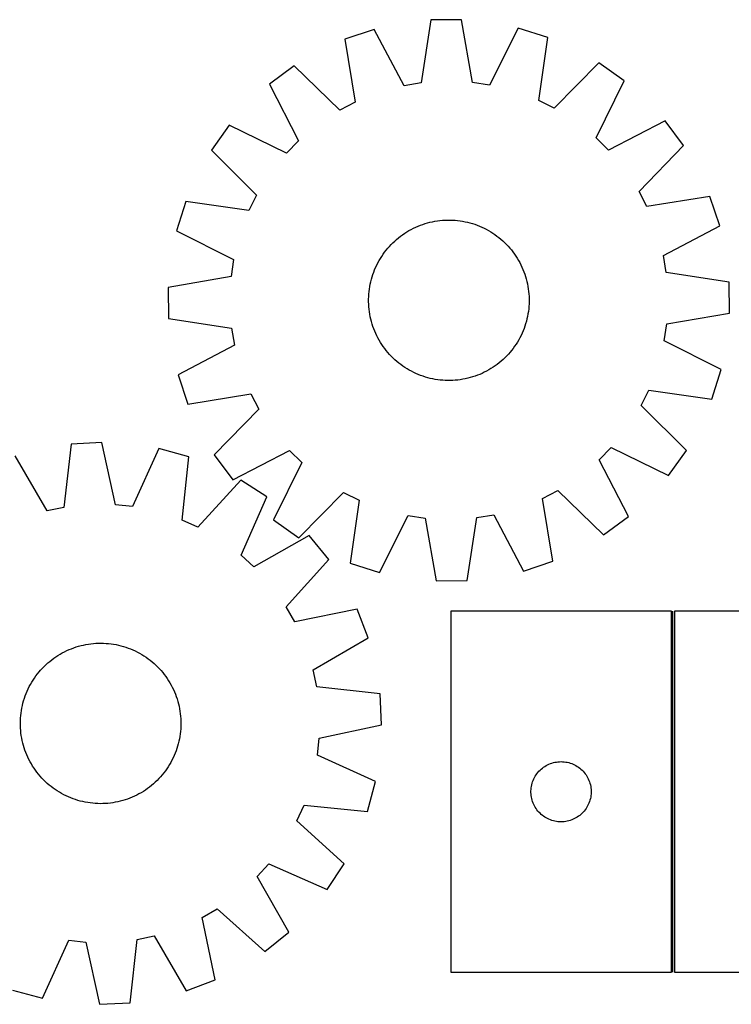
# Model space of a CAD drawing. Header units: millimetres. Extents: x 7 to 1493, y 7 to 497.
# Tile 4 of 6: x 740 to 1095, y 7 to 497. Entities that reach past the tile are written whole.
import ezdxf

# ---------------------------------------------------------------- set-up
doc = ezdxf.new("R2010")
doc.units = ezdxf.units.MM
doc.layers.add('COMMON', color=5, linetype='CONTINUOUS', true_color=0x0000ff)
doc.layers.add('CUT', color=7, linetype='CONTINUOUS', true_color=0x000000)

msp = doc.modelspace()

# ---------------------------------------------------------------- linework, layer by layer
at = {"layer": 'COMMON'}
msp.add_line((1065.901978, 22.647492), (1065.901978, 202.647492), dxfattribs=at)
at = {"layer": 'CUT'}
for p, q in [((945.210541, 497.303333), (940.371888, 465.909668)), ((960.595871, 497.452143), (945.210541, 497.303333)), ((966.040855, 466.157944), (960.595871, 497.452143)), ((917.067551, 492.56646), (902.481217, 487.670604)), ((931.916478, 464.4865), (917.067551, 492.56646)), ((988.825219, 493.260516), (974.522211, 464.898592)), ((1003.503523, 488.647714), (988.825219, 493.260516)), ((902.481217, 487.670604), (907.580561, 456.318228)), ((999.011571, 457.20257), (1003.503523, 488.647714)), ((877.179418, 474.468907), (864.819893, 465.305247)), ((899.978771, 452.35185), (877.179418, 474.468907)), ((1029.055944, 475.937891), (1006.688659, 453.383971)), ((1041.590407, 467.015011), (1029.055944, 475.937891)), ((1027.601222, 438.496991), (1041.590407, 467.015011)), ((864.819893, 465.305247), (879.358074, 437.06315)), ((940.371888, 465.909668), (931.916478, 464.4865)), ((974.522211, 464.898592), (966.040855, 466.157944)), ((1006.688659, 453.383971), (999.011571, 457.20257)), ((907.580561, 456.318228), (899.978771, 452.35185)), ((1061.964652, 447.031118), (1033.722555, 432.492937)), ((1071.128313, 434.671593), (1061.964652, 447.031118)), ((844.836, 444.931002), (835.91312, 432.396539)), ((873.35402, 430.941817), (844.836, 444.931002)), ((879.358074, 437.06315), (873.35402, 430.941817)), ((1033.722555, 432.492937), (1027.601222, 438.496991)), ((835.91312, 432.396539), (858.46704, 410.029254)), ((1049.011255, 411.87224), (1071.128313, 434.671593)), ((858.46704, 410.029254), (854.648441, 402.352166)), ((1052.977634, 404.27045), (1049.011255, 411.87224)), ((1084.330009, 409.369794), (1052.977634, 404.27045)), ((1089.225865, 394.78346), (1084.330009, 409.369794)), ((823.203297, 406.844118), (818.590495, 392.165814)), ((854.648441, 402.352166), (823.203297, 406.844118)), ((951.044356, 397.466725), (952.298316, 397.547906)), ((952.298316, 397.547906), (953.554208, 397.58966)), ((953.554208, 397.58966), (954.810791, 397.591944)), ((954.810791, 397.591944), (956.066826, 397.554757)), ((956.066826, 397.554757), (957.321073, 397.478136)), ((934.373729, 392.304977), (935.473781, 392.912343)), ((935.473781, 392.912343), (936.592368, 393.484855)), ((936.592368, 393.484855), (937.728386, 394.021949)), ((937.728386, 394.021949), (938.880714, 394.523095)), ((938.880714, 394.523095), (940.048215, 394.987798)), ((940.048215, 394.987798), (941.229736, 395.4156)), ((941.229736, 395.4156), (942.424112, 395.806078)), ((942.424112, 395.806078), (943.630163, 396.158848)), ((943.630163, 396.158848), (944.846701, 396.47356)), ((944.846701, 396.47356), (946.072523, 396.749904)), ((946.072523, 396.749904), (947.306421, 396.987609)), ((947.306421, 396.987609), (948.547176, 397.186438)), ((948.547176, 397.186438), (949.793565, 397.346196)), ((949.793565, 397.346196), (951.044356, 397.466725)), ((957.321073, 397.478136), (958.572295, 397.362155)), ((958.572295, 397.362155), (959.819256, 397.20693)), ((959.819256, 397.20693), (961.060726, 397.012613)), ((961.060726, 397.012613), (962.29548, 396.779397)), ((962.29548, 396.779397), (963.522299, 396.507511)), ((963.522299, 396.507511), (964.739972, 396.197224)), ((964.739972, 396.197224), (965.947299, 395.848842)), ((965.947299, 395.848842), (967.143086, 395.462709)), ((967.143086, 395.462709), (968.326155, 395.039206)), ((968.326155, 395.039206), (969.495338, 394.578751)), ((969.495338, 394.578751), (970.64948, 394.081798)), ((970.64948, 394.081798), (971.787444, 393.548838)), ((971.787444, 393.548838), (972.908105, 392.980396)), ((972.908105, 392.980396), (974.010357, 392.377035)), ((1061.145905, 379.934533), (1089.225865, 394.78346)), ((818.590495, 392.165814), (846.952419, 377.862806)), ((927.280968, 387.132058), (928.222034, 387.964765)), ((928.222034, 387.964765), (929.188792, 388.767501)), ((929.188792, 388.767501), (930.180288, 389.539475)), ((930.180288, 389.539475), (931.195542, 390.279924)), ((931.195542, 390.279924), (932.233554, 390.988118)), ((932.233554, 390.988118), (933.293298, 391.663358)), ((933.293298, 391.663358), (934.373729, 392.304977)), ((974.010357, 392.377035), (975.093114, 391.739348)), ((975.093114, 391.739348), (976.155307, 391.067966)), ((976.155307, 391.067966), (977.195886, 390.36355)), ((977.195886, 390.36355), (978.213826, 389.626797)), ((978.213826, 389.626797), (979.208122, 388.858434)), ((979.208122, 388.858434), (980.177792, 388.059218)), ((980.177792, 388.059218), (981.12188, 387.229938)), ((922.992577, 382.548717), (923.791794, 383.518387)), ((923.791794, 383.518387), (924.621073, 384.462475)), ((924.621073, 384.462475), (925.479599, 385.380048)), ((925.479599, 385.380048), (926.366522, 386.270202)), ((926.366522, 386.270202), (927.280968, 387.132058)), ((981.12188, 387.229938), (982.039454, 386.371412)), ((982.039454, 386.371412), (982.929608, 385.484489)), ((982.929608, 385.484489), (983.791463, 384.570043)), ((983.791463, 384.570043), (984.62417, 383.628977)), ((984.62417, 383.628977), (985.426907, 382.662219)), ((919.473976, 377.350952), (920.111663, 378.433709)), ((920.111663, 378.433709), (920.783045, 379.495901)), ((920.783045, 379.495901), (921.487461, 380.536481)), ((921.487461, 380.536481), (922.224214, 381.554421)), ((922.224214, 381.554421), (922.992577, 382.548717)), ((985.426907, 382.662219), (986.198881, 381.670723)), ((986.198881, 381.670723), (986.93933, 380.655469)), ((986.93933, 380.655469), (987.647524, 379.617457)), ((987.647524, 379.617457), (988.322764, 378.557713)), ((988.322764, 378.557713), (988.964383, 377.477282)), ((1062.569074, 371.479123), (1061.145905, 379.934533)), ((846.952419, 377.862806), (845.693067, 369.38145)), ((917.27226, 372.835933), (917.769213, 373.990075)), ((917.769213, 373.990075), (918.302173, 375.128038)), ((918.302173, 375.128038), (918.870615, 376.248699)), ((918.870615, 376.248699), (919.473976, 377.350952)), ((988.964383, 377.477282), (989.571748, 376.37723)), ((989.571748, 376.37723), (990.144261, 375.258643)), ((990.144261, 375.258643), (990.681355, 374.122625)), ((990.681355, 374.122625), (991.182501, 372.970297)), ((845.693067, 369.38145), (814.398868, 363.936466)), ((915.3435, 366.862894), (915.653787, 368.080567)), ((915.653787, 368.080567), (916.002169, 369.287893)), ((916.002169, 369.287893), (916.388302, 370.483681)), ((916.388302, 370.483681), (916.811805, 371.66675)), ((916.811805, 371.66675), (917.27226, 372.835933)), ((991.182501, 372.970297), (991.647204, 371.802796)), ((991.647204, 371.802796), (992.075006, 370.621275)), ((992.075006, 370.621275), (992.465484, 369.426899)), ((992.465484, 369.426899), (992.818253, 368.220848)), ((992.818253, 368.220848), (993.132965, 367.00431)), ((1093.962738, 366.64047), (1062.569074, 371.479123)), ((814.398868, 363.936466), (814.547678, 348.551135)), ((914.488856, 361.91289), (914.644081, 363.159851)), ((914.644081, 363.159851), (914.838398, 364.401321)), ((914.838398, 364.401321), (915.071614, 365.636075)), ((915.071614, 365.636075), (915.3435, 366.862894)), ((993.132965, 367.00431), (993.40931, 365.778488)), ((993.40931, 365.778488), (993.647014, 364.54459)), ((993.647014, 364.54459), (993.845843, 363.303835)), ((993.845843, 363.303835), (994.005601, 362.057446)), ((1094.111549, 351.25514), (1093.962738, 366.64047)), ((914.259067, 358.151386), (914.296254, 359.407421)), ((914.296254, 359.407421), (914.372875, 360.661668)), ((914.372875, 360.661668), (914.488856, 361.91289)), ((994.005601, 362.057446), (994.12613, 360.806655)), ((994.12613, 360.806655), (994.207312, 359.552695)), ((994.207312, 359.552695), (994.249065, 358.296803)), ((994.249065, 358.296803), (994.25135, 357.04022)), ((914.261351, 356.894803), (914.259067, 358.151386)), ((914.303105, 355.638911), (914.261351, 356.894803)), ((914.384286, 354.384951), (914.303105, 355.638911)), ((914.504815, 353.134159), (914.384286, 354.384951)), ((994.137541, 354.529938), (994.02156, 353.278716)), ((994.214163, 355.784185), (994.137541, 354.529938)), ((994.25135, 357.04022), (994.214163, 355.784185)), ((814.547678, 348.551135), (845.941343, 343.712483)), ((914.664573, 351.887771), (914.504815, 353.134159)), ((914.863403, 350.647015), (914.664573, 351.887771)), ((915.101107, 349.413118), (914.863403, 350.647015)), ((915.377451, 348.187295), (915.101107, 349.413118)), ((993.438802, 349.555531), (993.166916, 348.328712)), ((993.672018, 350.790285), (993.438802, 349.555531)), ((993.866335, 352.031755), (993.672018, 350.790285)), ((994.02156, 353.278716), (993.866335, 352.031755)), ((1062.81735, 345.810156), (1094.111549, 351.25514)), ((845.941343, 343.712483), (847.364511, 335.257072)), ((915.692163, 346.970758), (915.377451, 348.187295)), ((916.044933, 345.764706), (915.692163, 346.970758)), ((916.435411, 344.570331), (916.044933, 345.764706)), ((916.863213, 343.388809), (916.435411, 344.570331)), ((992.122115, 344.707925), (991.698611, 343.524856)), ((992.508248, 345.903712), (992.122115, 344.707925)), ((992.856629, 347.111039), (992.508248, 345.903712)), ((993.166916, 348.328712), (992.856629, 347.111039)), ((1061.557997, 337.3288), (1062.81735, 345.810156)), ((917.327916, 342.221309), (916.863213, 343.388809)), ((917.829062, 341.068981), (917.327916, 342.221309)), ((918.366156, 339.932963), (917.829062, 341.068981)), ((918.938668, 338.814376), (918.366156, 339.932963)), ((919.546034, 337.714324), (918.938668, 338.814376)), ((989.639802, 338.942907), (989.03644, 337.840654)), ((990.208243, 340.063568), (989.639802, 338.942907)), ((990.741203, 341.201531), (990.208243, 340.063568)), ((991.238156, 342.355673), (990.741203, 341.201531)), ((991.698611, 343.524856), (991.238156, 342.355673)), ((847.364511, 335.257072), (819.284552, 320.408146)), ((920.187653, 336.633893), (919.546034, 337.714324)), ((920.862893, 335.574149), (920.187653, 336.633893)), ((921.571087, 334.536137), (920.862893, 335.574149)), ((922.311536, 333.520882), (921.571087, 334.536137)), ((987.022956, 334.655125), (986.286203, 333.637185)), ((987.727371, 335.695704), (987.022956, 334.655125)), ((988.398753, 336.757897), (987.727371, 335.695704)), ((989.03644, 337.840654), (988.398753, 336.757897)), ((1089.919921, 323.025792), (1061.557997, 337.3288)), ((923.08351, 332.529387), (922.311536, 333.520882)), ((923.886246, 331.562629), (923.08351, 332.529387)), ((924.718953, 330.621563), (923.886246, 331.562629)), ((925.580809, 329.707117), (924.718953, 330.621563)), ((926.470963, 328.820193), (925.580809, 329.707117)), ((927.388536, 327.961668), (926.470963, 328.820193)), ((982.143894, 328.921404), (981.229448, 328.059548)), ((983.030818, 329.811557), (982.143894, 328.921404)), ((983.889343, 330.729131), (983.030818, 329.811557)), ((984.718623, 331.673219), (983.889343, 330.729131)), ((985.517839, 332.642889), (984.718623, 331.673219)), ((986.286203, 333.637185), (985.517839, 332.642889)), ((928.332624, 327.132388), (927.388536, 327.961668)), ((929.302294, 326.333172), (928.332624, 327.132388)), ((930.29659, 325.564808), (929.302294, 326.333172)), ((931.31453, 324.828055), (930.29659, 325.564808)), ((932.35511, 324.12364), (931.31453, 324.828055)), ((933.417302, 323.452258), (932.35511, 324.12364)), ((976.276863, 324.203487), (975.217118, 323.528247)), ((977.314874, 324.911681), (976.276863, 324.203487)), ((978.330129, 325.65213), (977.314874, 324.911681)), ((979.321624, 326.424104), (978.330129, 325.65213)), ((980.288382, 327.226841), (979.321624, 326.424104)), ((981.229448, 328.059548), (980.288382, 327.226841)), ((819.284552, 320.408146), (824.180407, 305.821812)), ((934.500059, 322.814571), (933.417302, 323.452258)), ((935.602312, 322.211209), (934.500059, 322.814571)), ((936.722973, 321.642768), (935.602312, 322.211209)), ((937.860936, 321.109808), (936.722973, 321.642768)), ((939.015078, 320.612855), (937.860936, 321.109808)), ((940.184261, 320.1524), (939.015078, 320.612855)), ((941.36733, 319.728897), (940.184261, 320.1524)), ((942.563118, 319.342764), (941.36733, 319.728897)), ((943.770444, 318.994382), (942.563118, 319.342764)), ((944.988117, 318.684095), (943.770444, 318.994382)), ((964.880253, 319.032758), (963.663716, 318.718046)), ((966.086305, 319.385527), (964.880253, 319.032758)), ((967.280681, 319.776006), (966.086305, 319.385527)), ((968.462202, 320.203807), (967.280681, 319.776006)), ((969.629702, 320.66851), (968.462202, 320.203807)), ((970.78203, 321.169656), (969.629702, 320.66851)), ((971.918048, 321.706751), (970.78203, 321.169656)), ((973.036635, 322.279263), (971.918048, 321.706751)), ((974.136687, 322.886628), (973.036635, 322.279263)), ((975.217118, 323.528247), (974.136687, 322.886628)), ((1085.30712, 308.347488), (1089.919921, 323.025792)), ((946.214937, 318.412209), (944.988117, 318.684095)), ((947.44969, 318.178993), (946.214937, 318.412209)), ((948.69116, 317.984676), (947.44969, 318.178993)), ((949.938121, 317.829451), (948.69116, 317.984676)), ((951.189343, 317.71347), (949.938121, 317.829451)), ((952.44359, 317.636848), (951.189343, 317.71347)), ((953.699625, 317.599661), (952.44359, 317.636848)), ((954.956208, 317.601946), (953.699625, 317.599661)), ((956.2121, 317.643699), (954.956208, 317.601946)), ((957.46606, 317.724881), (956.2121, 317.643699)), ((958.716852, 317.84541), (957.46606, 317.724881)), ((959.96324, 318.005168), (958.716852, 317.84541)), ((961.203996, 318.203997), (959.96324, 318.005168)), ((962.437893, 318.441701), (961.203996, 318.203997)), ((963.663716, 318.718046), (962.437893, 318.441701)), ((824.180407, 305.821812), (855.532783, 310.921156)), ((855.532783, 310.921156), (859.499162, 303.319366)), ((1050.043377, 305.162352), (1053.861975, 312.83944)), ((1053.861975, 312.83944), (1085.30712, 308.347488)), ((1072.597297, 282.795067), (1050.043377, 305.162352)), ((859.499162, 303.319366), (837.382104, 280.520013)), ((766.008064, 285.919488), (762.451719, 254.354838)), ((781.374575, 286.694639), (766.008064, 285.919488)), ((788.089288, 255.648103), (781.374575, 286.694639)), ((754.06127, 252.58856), (738.081291, 280.04061)), ((809.751188, 283.655937), (796.614889, 254.735141)), ((824.605143, 279.644636), (809.751188, 283.655937)), ((837.382104, 280.520013), (846.545764, 268.160487)), ((846.545764, 268.160487), (874.787861, 282.698668)), ((874.787861, 282.698668), (880.909194, 276.694615)), ((1029.152343, 278.128456), (1035.156396, 284.249789)), ((1035.156396, 284.249789), (1063.674416, 270.260604)), ((1063.674416, 270.260604), (1072.597297, 282.795067)), ((821.397308, 248.042665), (824.605143, 279.644636)), ((880.909194, 276.694615), (866.92001, 248.176595)), ((1043.690524, 249.886359), (1029.152343, 278.128456)), ((850.653895, 267.985803), (829.223515, 244.539831)), ((863.541286, 259.580704), (850.653895, 267.985803)), ((879.454472, 239.253715), (901.821757, 261.807634)), ((901.821757, 261.807634), (909.498845, 257.989036)), ((1000.929855, 258.873377), (1008.531645, 262.839756)), ((1008.531645, 262.839756), (1031.330998, 240.722698)), ((796.614889, 254.735141), (788.089288, 255.648103)), ((850.724907, 230.51672), (863.541286, 259.580704)), ((909.498845, 257.989036), (905.006893, 226.543892)), ((1006.029199, 227.521002), (1000.929855, 258.873377)), ((762.451719, 254.354838), (754.06127, 252.58856)), ((919.685197, 221.93109), (933.988205, 250.293014)), ((933.988205, 250.293014), (942.469561, 249.033662)), ((968.138528, 249.281938), (976.593939, 250.705106)), ((976.593939, 250.705106), (991.442865, 222.625146)), ((829.223515, 244.539831), (821.397308, 248.042665)), ((866.92001, 248.176595), (879.454472, 239.253715)), ((942.469561, 249.033662), (947.914545, 217.739462)), ((963.299876, 217.888273), (968.138528, 249.281938)), ((1031.330998, 240.722698), (1043.690524, 249.886359)), ((884.712343, 240.442988), (857.085638, 224.766896)), ((894.371663, 228.466841), (884.712343, 240.442988)), ((857.085638, 224.766896), (850.724907, 230.51672)), ((873.201297, 204.785829), (894.371663, 228.466841)), ((905.006893, 226.543892), (919.685197, 221.93109)), ((991.442865, 222.625146), (1006.029199, 227.521002)), ((947.914545, 217.739462), (963.299876, 217.888273)), ((877.473918, 197.351847), (873.201297, 204.785829)), ((908.592655, 203.723576), (877.473918, 197.351847)), ((914.078381, 189.348689), (908.592655, 203.723576)), ((1065.151977, 202.647492), (955.151977, 202.647492)), ((955.151977, 202.647492), (955.151977, 22.647492)), ((1065.151977, 22.647492), (1065.151977, 202.647492)), ((1066.651978, 202.647492), (1066.651978, 22.647492)), ((1176.651978, 202.647492), (1066.651978, 202.647492)), ((775.902212, 186.40322), (777.151827, 186.535394)), ((777.151827, 186.535394), (778.404977, 186.62825)), ((778.404977, 186.62825), (779.660425, 186.681698)), ((779.660425, 186.681698), (780.916933, 186.695686)), ((780.916933, 186.695686), (782.173259, 186.670199)), ((782.173259, 186.670199), (783.428166, 186.605262)), ((783.428166, 186.605262), (784.680413, 186.500939)), ((784.680413, 186.500939), (785.928766, 186.357334)), ((886.626331, 173.368711), (914.078381, 189.348689)), ((760.529997, 181.218609), (761.624344, 181.836193)), ((761.624344, 181.836193), (762.737551, 182.419099)), ((762.737551, 182.419099), (763.868517, 182.96675)), ((763.868517, 182.96675), (765.016128, 183.478606)), ((765.016128, 183.478606), (766.17925, 183.954163)), ((766.17925, 183.954163), (767.356735, 184.39295)), ((767.356735, 184.39295), (768.547423, 184.794535)), ((768.547423, 184.794535), (769.750137, 185.158521)), ((769.750137, 185.158521), (770.96369, 185.48455)), ((770.96369, 185.48455), (772.186886, 185.772299)), ((772.186886, 185.772299), (773.418516, 186.021485)), ((773.418516, 186.021485), (774.657366, 186.231861)), ((774.657366, 186.231861), (775.902212, 186.40322)), ((785.928766, 186.357334), (787.171992, 186.174588)), ((787.171992, 186.174588), (788.408864, 185.952882)), ((788.408864, 185.952882), (789.638162, 185.692434)), ((789.638162, 185.692434), (790.858673, 185.393501)), ((790.858673, 185.393501), (792.069191, 185.056379)), ((792.069191, 185.056379), (793.268523, 184.681399)), ((793.268523, 184.681399), (794.455485, 184.268933)), ((794.455485, 184.268933), (795.628906, 183.819387)), ((795.628906, 183.819387), (796.787626, 183.333205)), ((796.787626, 183.333205), (797.930504, 182.810866)), ((797.930504, 182.810866), (799.05641, 182.252886)), ((799.05641, 182.252886), (800.164235, 181.659816)), ((800.164235, 181.659816), (801.252884, 181.032242)), ((753.485721, 175.979856), (754.418991, 176.821291)), ((754.418991, 176.821291), (755.378231, 177.632997)), ((755.378231, 177.632997), (756.362494, 178.414171)), ((756.362494, 178.414171), (757.370808, 179.164044)), ((757.370808, 179.164044), (758.402179, 179.881875)), ((758.402179, 179.881875), (759.455588, 180.566955)), ((759.455588, 180.566955), (760.529997, 181.218609)), ((801.252884, 181.032242), (802.321283, 180.370781)), ((802.321283, 180.370781), (803.368378, 179.676088)), ((803.368378, 179.676088), (804.393136, 178.948847)), ((804.393136, 178.948847), (805.394544, 178.189777)), ((805.394544, 178.189777), (806.371616, 177.399627)), ((806.371616, 177.399627), (807.323386, 176.579176)), ((749.240203, 171.356774), (750.030354, 172.333845)), ((750.030354, 172.333845), (750.850805, 173.285616)), ((750.850805, 173.285616), (751.700747, 174.211145)), ((751.700747, 174.211145), (752.579341, 175.109521)), ((752.579341, 175.109521), (753.485721, 175.979856)), ((807.323386, 176.579176), (808.248916, 175.729233)), ((808.248916, 175.729233), (809.147291, 174.850639)), ((809.147291, 174.850639), (810.017626, 173.944259)), ((810.017626, 173.944259), (810.859062, 173.010989)), ((810.859062, 173.010989), (811.670767, 172.051749)), ((811.670767, 172.051749), (812.451942, 171.067487)), ((888.392608, 164.978262), (886.626331, 173.368711)), ((745.770164, 166.126464), (746.397739, 167.215113)), ((746.397739, 167.215113), (747.059199, 168.283512)), ((747.059199, 168.283512), (747.753892, 169.330607)), ((747.753892, 169.330607), (748.481133, 170.355365)), ((748.481133, 170.355365), (749.240203, 171.356774)), ((812.451942, 171.067487), (813.201815, 170.059172)), ((813.201815, 170.059172), (813.919645, 169.027801)), ((813.919645, 169.027801), (814.604726, 167.974392)), ((814.604726, 167.974392), (815.25638, 166.899983)), ((815.25638, 166.899983), (815.873964, 165.805636)), ((743.610593, 161.591135), (744.096776, 162.749856)), ((744.096776, 162.749856), (744.619114, 163.892733)), ((744.619114, 163.892733), (745.177094, 165.01864)), ((745.177094, 165.01864), (745.770164, 166.126464)), ((815.873964, 165.805636), (816.456869, 164.69243)), ((816.456869, 164.69243), (817.00452, 163.561463)), ((817.00452, 163.561463), (817.516377, 162.413853)), ((817.516377, 162.413853), (817.991933, 161.25073)), ((919.957259, 161.421917), (888.392608, 164.978262)), ((742.036479, 156.820902), (742.373602, 158.031421)), ((742.373602, 158.031421), (742.748581, 159.230753)), ((742.748581, 159.230753), (743.161047, 160.417715)), ((743.161047, 160.417715), (743.610593, 161.591135)), ((817.991933, 161.25073), (818.430721, 160.073245)), ((818.430721, 160.073245), (818.832306, 158.882557)), ((818.832306, 158.882557), (819.196292, 157.679844)), ((819.196292, 157.679844), (819.522321, 156.46629)), ((920.732409, 146.055405), (919.957259, 161.421917)), ((741.072646, 151.890995), (741.255392, 153.134221)), ((741.255392, 153.134221), (741.477098, 154.371094)), ((741.477098, 154.371094), (741.737546, 155.600392)), ((741.737546, 155.600392), (742.036479, 156.820902)), ((819.522321, 156.46629), (819.81007, 155.243095)), ((819.81007, 155.243095), (820.059256, 154.011464)), ((820.059256, 154.011464), (820.269632, 152.772614)), ((820.269632, 152.772614), (820.440991, 151.527768)), ((740.734294, 146.879162), (740.759782, 148.135489)), ((740.759782, 148.135489), (740.824719, 149.390395)), ((740.824719, 149.390395), (740.929041, 150.642643)), ((740.929041, 150.642643), (741.072646, 151.890995)), ((820.440991, 151.527768), (820.573164, 150.278153)), ((820.573164, 150.278153), (820.666021, 149.025003)), ((820.666021, 149.025003), (820.719469, 147.769555)), ((820.719469, 147.769555), (820.733457, 146.513048)), ((740.748282, 145.622654), (740.734294, 146.879162)), ((740.80173, 144.367206), (740.748282, 145.622654)), ((740.894587, 143.114056), (740.80173, 144.367206)), ((741.02676, 141.864442), (740.894587, 143.114056)), ((820.53871, 142.749567), (820.395105, 141.501214)), ((820.643032, 144.001814), (820.53871, 142.749567)), ((820.707969, 145.256721), (820.643032, 144.001814)), ((820.733457, 146.513048), (820.707969, 145.256721)), ((889.685874, 139.340692), (920.732409, 146.055405)), ((741.198119, 140.619595), (741.02676, 141.864442)), ((741.408495, 139.380745), (741.198119, 140.619595)), ((741.657681, 138.149115), (741.408495, 139.380745)), ((741.94543, 136.925919), (741.657681, 138.149115)), ((819.730204, 137.791818), (819.431272, 136.571307)), ((819.990653, 139.021116), (819.730204, 137.791818)), ((820.212359, 140.257988), (819.990653, 139.021116)), ((820.395105, 141.501214), (820.212359, 140.257988)), ((888.772912, 130.815091), (889.685874, 139.340692)), ((742.271459, 135.712366), (741.94543, 136.925919)), ((742.635445, 134.509652), (742.271459, 135.712366)), ((743.03703, 133.318965), (742.635445, 134.509652)), ((743.475818, 132.141479), (743.03703, 133.318965)), ((818.306704, 132.974495), (817.857158, 131.801075)), ((818.71917, 134.161457), (818.306704, 132.974495)), ((819.094149, 135.360789), (818.71917, 134.161457)), ((819.431272, 136.571307), (819.094149, 135.360789)), ((743.951374, 130.978357), (743.475818, 132.141479)), ((744.46323, 129.830746), (743.951374, 130.978357)), ((745.010882, 128.69978), (744.46323, 129.830746)), ((745.593787, 127.586574), (745.010882, 128.69978)), ((816.290657, 128.37357), (815.697587, 127.265745)), ((816.848637, 129.499476), (816.290657, 128.37357)), ((817.370975, 130.642354), (816.848637, 129.499476)), ((817.857158, 131.801075), (817.370975, 130.642354)), ((917.693708, 117.678793), (888.772912, 130.815091)), ((1008.609662, 127.56799), (1009.379796, 127.627603)), ((1009.379796, 127.627603), (1010.151977, 127.647492)), ((1010.151977, 127.647492), (1010.924158, 127.627603)), ((1010.924158, 127.627603), (1011.694292, 127.56799)), ((746.211371, 126.492226), (745.593787, 127.586574)), ((746.863025, 125.417818), (746.211371, 126.492226)), ((747.548106, 124.364408), (746.863025, 125.417818)), ((748.265936, 123.333037), (747.548106, 124.364408)), ((749.015809, 122.324723), (748.265936, 123.333037)), ((812.986618, 123.036845), (812.227548, 122.035436)), ((813.713859, 124.061602), (812.986618, 123.036845)), ((814.408552, 125.108697), (813.713859, 124.061602)), ((815.070012, 126.177096), (814.408552, 125.108697)), ((815.697587, 127.265745), (815.070012, 126.177096)), ((998.63377, 122.25639), (999.143697, 122.836592)), ((999.143697, 122.836592), (999.682815, 123.389775)), ((999.682815, 123.389775), (1000.249695, 123.914471)), ((1000.249695, 123.914471), (1000.842835, 124.409289)), ((1000.842835, 124.409289), (1001.460661, 124.872917)), ((1001.460661, 124.872917), (1002.101534, 125.304125)), ((1002.101534, 125.304125), (1002.763756, 125.70177)), ((1002.763756, 125.70177), (1003.44557, 126.064798)), ((1003.44557, 126.064798), (1004.145169, 126.392245)), ((1004.145169, 126.392245), (1004.860696, 126.683244)), ((1004.860696, 126.683244), (1005.590255, 126.937023)), ((1005.590255, 126.937023), (1006.33191, 127.152908)), ((1006.33191, 127.152908), (1007.083696, 127.330327)), ((1007.083696, 127.330327), (1007.843618, 127.46881)), ((1007.843618, 127.46881), (1008.609662, 127.56799)), ((1011.694292, 127.56799), (1012.460336, 127.46881)), ((1012.460336, 127.46881), (1013.220258, 127.330327)), ((1013.220258, 127.330327), (1013.972044, 127.152908)), ((1013.972044, 127.152908), (1014.7137, 126.937023)), ((1014.7137, 126.937023), (1015.443258, 126.683244)), ((1015.443258, 126.683244), (1016.158786, 126.392245)), ((1016.158786, 126.392245), (1016.858384, 126.064798)), ((1016.858384, 126.064798), (1017.540198, 125.70177)), ((1017.540198, 125.70177), (1018.20242, 125.304125)), ((1018.20242, 125.304125), (1018.843294, 124.872917)), ((1018.843294, 124.872917), (1019.461119, 124.409289)), ((1019.461119, 124.409289), (1020.054259, 123.914471)), ((1020.054259, 123.914471), (1020.621139, 123.389775)), ((1020.621139, 123.389775), (1021.160258, 122.836592)), ((1021.160258, 122.836592), (1021.670184, 122.25639)), ((749.796984, 121.34046), (749.015809, 122.324723)), ((750.608689, 120.38122), (749.796984, 121.34046)), ((751.450125, 119.44795), (750.608689, 120.38122)), ((752.320459, 118.541571), (751.450125, 119.44795)), ((753.218835, 117.662976), (752.320459, 118.541571)), ((808.88841, 118.282689), (807.98203, 117.412354)), ((809.767004, 119.181064), (808.88841, 118.282689)), ((810.616946, 120.106594), (809.767004, 119.181064)), ((811.437397, 121.058364), (810.616946, 120.106594)), ((812.227548, 122.035436), (811.437397, 121.058364)), ((995.984639, 117.575628), (996.257118, 118.29841)), ((996.257118, 118.29841), (996.566443, 119.006208)), ((996.566443, 119.006208), (996.911795, 119.697143)), ((996.911795, 119.697143), (997.292258, 120.369384)), ((997.292258, 120.369384), (997.706822, 121.021148)), ((997.706822, 121.021148), (998.154388, 121.650706)), ((998.154388, 121.650706), (998.63377, 122.25639)), ((1021.670184, 122.25639), (1022.149566, 121.650706)), ((1022.149566, 121.650706), (1022.597132, 121.021148)), ((1022.597132, 121.021148), (1023.011697, 120.369384)), ((1023.011697, 120.369384), (1023.392159, 119.697143)), ((1023.392159, 119.697143), (1023.737511, 119.006208)), ((1023.737511, 119.006208), (1024.046837, 118.29841)), ((1024.046837, 118.29841), (1024.319316, 117.575628)), ((754.144365, 116.813034), (753.218835, 117.662976)), ((755.096135, 115.992583), (754.144365, 116.813034)), ((756.073207, 115.202432), (755.096135, 115.992583)), ((757.074615, 114.443362), (756.073207, 115.202432)), ((758.099373, 113.716122), (757.074615, 114.443362)), ((759.146468, 113.021428), (758.099373, 113.716122)), ((760.214867, 112.359968), (759.146468, 113.021428)), ((803.065572, 113.510335), (802.012163, 112.825255)), ((804.096943, 114.228166), (803.065572, 113.510335)), ((805.105257, 114.978038), (804.096943, 114.228166)), ((806.08952, 115.759213), (805.105257, 114.978038)), ((807.04876, 116.570918), (806.08952, 115.759213)), ((807.98203, 117.412354), (807.04876, 116.570918)), ((913.682406, 102.824837), (917.693708, 117.678793)), ((995.15695, 113.033711), (995.196714, 113.805124)), ((995.15695, 112.261273), (995.15695, 113.033711)), ((995.196714, 113.805124), (995.276137, 114.573467)), ((995.276137, 114.573467), (995.395008, 115.336703)), ((995.395008, 115.336703), (995.553012, 116.092808)), ((995.553012, 116.092808), (995.749729, 116.839776)), ((995.749729, 116.839776), (995.984639, 117.575628)), ((1024.319316, 117.575628), (1024.554225, 116.839776)), ((1024.554225, 116.839776), (1024.750943, 116.092808)), ((1024.750943, 116.092808), (1024.908946, 115.336703)), ((1024.908946, 115.336703), (1025.027817, 114.573467)), ((1025.027817, 114.573467), (1025.10724, 113.805124)), ((1025.10724, 113.805124), (1025.147004, 113.033711)), ((1025.147004, 113.033711), (1025.147004, 112.261273)), ((761.303516, 111.732393), (760.214867, 112.359968)), ((762.411341, 111.139323), (761.303516, 111.732393)), ((763.537247, 110.581344), (762.411341, 111.139323)), ((764.680125, 110.059005), (763.537247, 110.581344)), ((765.838845, 109.572823), (764.680125, 110.059005)), ((767.012266, 109.123277), (765.838845, 109.572823)), ((768.199227, 108.71081), (767.012266, 109.123277)), ((769.39856, 108.335831), (768.199227, 108.71081)), ((770.609078, 107.998708), (769.39856, 108.335831)), ((771.829589, 107.699776), (770.609078, 107.998708)), ((791.717614, 108.233688), (790.504061, 107.90766)), ((792.920328, 108.597675), (791.717614, 108.233688)), ((794.111015, 108.99926), (792.920328, 108.597675)), ((795.288501, 109.438047), (794.111015, 108.99926)), ((796.451623, 109.913603), (795.288501, 109.438047)), ((797.599234, 110.42546), (796.451623, 109.913603)), ((798.7302, 110.973111), (797.599234, 110.42546)), ((799.843406, 111.556016), (798.7302, 110.973111)), ((800.937754, 112.173601), (799.843406, 111.556016)), ((802.012163, 112.825255), (800.937754, 112.173601)), ((995.196714, 111.48986), (995.15695, 112.261273)), ((995.276137, 110.721517), (995.196714, 111.48986)), ((995.395008, 109.95828), (995.276137, 110.721517)), ((995.553012, 109.202176), (995.395008, 109.95828)), ((995.749729, 108.455207), (995.553012, 109.202176)), ((995.984639, 107.719356), (995.749729, 108.455207)), ((1024.554225, 108.455207), (1024.319316, 107.719356)), ((1024.750943, 109.202176), (1024.554225, 108.455207)), ((1024.908946, 109.95828), (1024.750943, 109.202176)), ((1025.027817, 110.721517), (1024.908946, 109.95828)), ((1025.10724, 111.48986), (1025.027817, 110.721517)), ((1025.147004, 112.261273), (1025.10724, 111.48986)), ((773.058887, 107.439328), (771.829589, 107.699776)), ((774.295759, 107.217621), (773.058887, 107.439328)), ((775.538985, 107.034875), (774.295759, 107.217621)), ((776.787338, 106.89127), (775.538985, 107.034875)), ((778.039585, 106.786948), (776.787338, 106.89127)), ((779.294491, 106.722011), (778.039585, 106.786948)), ((780.550818, 106.696524), (779.294491, 106.722011)), ((781.807326, 106.710511), (780.550818, 106.696524)), ((783.062774, 106.763959), (781.807326, 106.710511)), ((784.315924, 106.856816), (783.062774, 106.763959)), ((785.565539, 106.988989), (784.315924, 106.856816)), ((786.810385, 107.160348), (785.565539, 106.988989)), ((788.049235, 107.370725), (786.810385, 107.160348)), ((789.280865, 107.61991), (788.049235, 107.370725)), ((790.504061, 107.90766), (789.280865, 107.61991)), ((878.577602, 98.206465), (882.080436, 106.032673)), ((882.080436, 106.032673), (913.682406, 102.824837)), ((996.257118, 106.996573), (995.984639, 107.719356)), ((996.566443, 106.288776), (996.257118, 106.996573)), ((996.911795, 105.597841), (996.566443, 106.288776)), ((997.292258, 104.9256), (996.911795, 105.597841)), ((997.706822, 104.273836), (997.292258, 104.9256)), ((998.154388, 103.644278), (997.706822, 104.273836)), ((998.63377, 103.038594), (998.154388, 103.644278)), ((1022.149566, 103.644278), (1021.670184, 103.038594)), ((1022.597132, 104.273836), (1022.149566, 103.644278)), ((1023.011697, 104.9256), (1022.597132, 104.273836)), ((1023.392159, 105.597841), (1023.011697, 104.9256)), ((1023.737511, 106.288776), (1023.392159, 105.597841)), ((1024.046837, 106.996573), (1023.737511, 106.288776)), ((1024.319316, 107.719356), (1024.046837, 106.996573)), ((902.023574, 76.776085), (878.577602, 98.206465)), ((999.143697, 102.458392), (998.63377, 103.038594)), ((999.682815, 101.905209), (999.143697, 102.458392)), ((1000.249695, 101.380513), (999.682815, 101.905209)), ((1000.842835, 100.885695), (1000.249695, 101.380513)), ((1001.460661, 100.422067), (1000.842835, 100.885695)), ((1002.101534, 99.990858), (1001.460661, 100.422067)), ((1002.763756, 99.593213), (1002.101534, 99.990858)), ((1003.44557, 99.230186), (1002.763756, 99.593213)), ((1004.145169, 98.902738), (1003.44557, 99.230186)), ((1004.860696, 98.61174), (1004.145169, 98.902738)), ((1005.590255, 98.357961), (1004.860696, 98.61174)), ((1006.33191, 98.142076), (1005.590255, 98.357961)), ((1014.7137, 98.357961), (1013.972044, 98.142076)), ((1015.443258, 98.61174), (1014.7137, 98.357961)), ((1016.158786, 98.902738), (1015.443258, 98.61174)), ((1016.858384, 99.230186), (1016.158786, 98.902738)), ((1017.540198, 99.593213), (1016.858384, 99.230186)), ((1018.20242, 99.990858), (1017.540198, 99.593213)), ((1018.843294, 100.422067), (1018.20242, 99.990858)), ((1019.461119, 100.885695), (1018.843294, 100.422067)), ((1020.054259, 101.380513), (1019.461119, 100.885695)), ((1020.621139, 101.905209), (1020.054259, 101.380513)), ((1021.160258, 102.458392), (1020.621139, 101.905209)), ((1021.670184, 103.038594), (1021.160258, 102.458392)), ((1007.083696, 97.964657), (1006.33191, 98.142076)), ((1007.843618, 97.826173), (1007.083696, 97.964657)), ((1008.609662, 97.726994), (1007.843618, 97.826173)), ((1009.379796, 97.667381), (1008.609662, 97.726994)), ((1010.151977, 97.647492), (1009.379796, 97.667381)), ((1010.924158, 97.667381), (1010.151977, 97.647492)), ((1011.694292, 97.726994), (1010.924158, 97.667381)), ((1012.460336, 97.826173), (1011.694292, 97.726994)), ((1013.220258, 97.964657), (1012.460336, 97.826173)), ((1013.972044, 98.142076), (1013.220258, 97.964657)), ((858.804666, 70.344342), (864.55449, 76.705073)), ((864.55449, 76.705073), (893.618475, 63.888694)), ((893.618475, 63.888694), (902.023574, 76.776085)), ((874.480759, 42.717637), (858.804666, 70.344342)), ((831.389618, 49.956063), (838.823599, 54.228684)), ((838.823599, 54.228684), (862.504612, 33.058318)), ((837.761346, 18.837325), (831.389618, 49.956063)), ((799.016032, 39.037372), (807.406481, 40.803649)), ((807.406481, 40.803649), (823.38646, 13.3516)), ((862.504612, 33.058318), (874.480759, 42.717637)), ((751.716563, 9.736273), (764.852862, 38.657068)), ((764.852862, 38.657068), (773.378463, 37.744107)), ((773.378463, 37.744107), (780.093176, 6.697571)), ((795.459687, 7.472721), (799.016032, 39.037372)), ((955.151977, 22.647492), (1065.151977, 22.647492)), ((1066.651978, 22.647492), (1176.651978, 22.647492)), ((823.38646, 13.3516), (837.761346, 18.837325)), ((736.862607, 13.747574), (751.716563, 9.736273)), ((780.093176, 6.697571), (795.459687, 7.472721))]:
    msp.add_line(p, q, dxfattribs=at)

doc.saveas('drawing.dxf')
